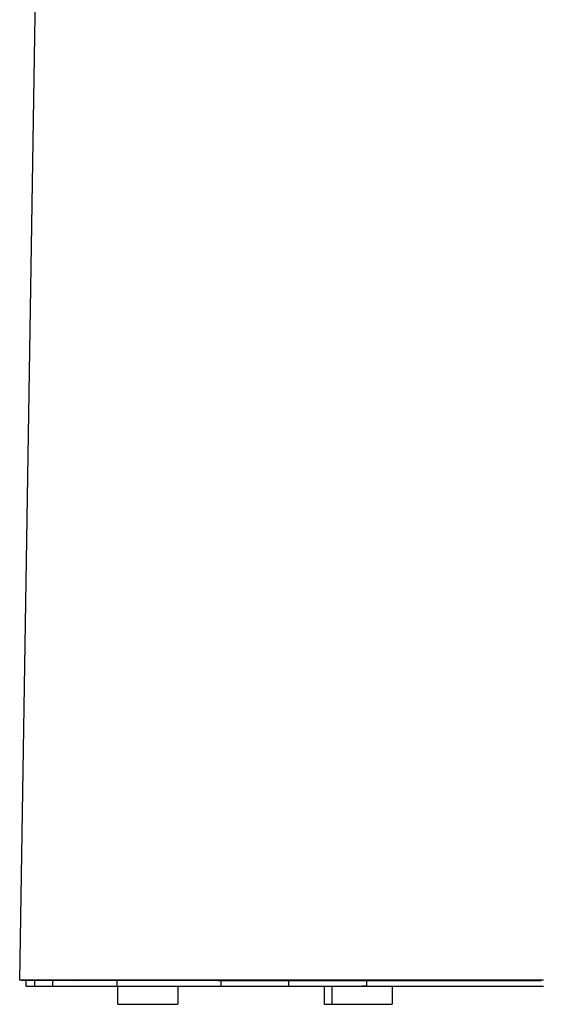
# Model space of a CAD drawing. Header units: millimetres. Extents: x 5000 to 6174, y 0 to 1267.
# Tile 4 of 6: x 5790 to 5964, y 611 to 939. Entities that reach past the tile are written whole.
import ezdxf

# ---------------------------------------------------------------- set-up
doc = ezdxf.new("R2010")
doc.units = ezdxf.units.MM
doc.layers.add('Make2D$Sichtbar$Kurven', color=18, linetype='Continuous', true_color=0x000000)

msp = doc.modelspace()

# ---------------------------------------------------------------- linework, layer by layer
at = {"layer": 'Make2D$Sichtbar$Kurven', "color": 18, "lineweight": -3, "true_color": 0x000000}
for points in [[(5789.73, 618.88), (5799.85, 1254.88)], [(5789.73, 618.88), (5789.73, 618.88)], [(5789.73, 618.88), (5789.73, 618.88)], [(5792.72, 618.88), (5789.73, 618.88)], [(5790.33, 618.87), (5789.88, 618.88), (5789.74, 618.88), (5789.73, 618.88), (5789.73, 618.88)], [(5793.31, 618.87), (5793.19, 618.87), (5792.89, 618.87), (5790.86, 618.87), (5790.78, 618.87), (5790.35, 618.87), (5790.33, 618.87), (5790.33, 618.87)], [(5790.33, 618.87), (5790.33, 618.87), (5790.33, 618.87), (5790.33, 618.87), (5790.33, 618.87), (5790.35, 618.87), (5790.42, 618.87), (5792.81, 618.87), (5792.89, 618.87), (5793.19, 618.87), (5793.24, 618.87), (5793.27, 618.87), (5793.31, 618.87), (5793.31, 618.87)], [(5791.73, 618.87), (5791.73, 616.88)], [(5791.73, 616.88), (5794.7, 616.88)], [(5792.73, 618.88), (5792.72, 618.88), (5792.72, 618.88)], [(5792.73, 618.88), (5792.73, 618.88)], [(5798.74, 618.88), (5798.74, 618.88), (5798.72, 618.88), (5792.73, 618.88), (5792.73, 618.88)], [(5792.73, 618.88), (5792.92, 618.88), (5792.97, 618.88), (5793.11, 618.87)], [(5792.88, 618.88), (5792.88, 618.88), (5792.75, 618.88)], [(5792.78, 618.88), (5792.78, 618.88)], [(5793.32, 618.86), (5792.88, 618.88)], [(5793.11, 618.87), (5793.31, 618.87)], [(5793.31, 618.88), (5793.31, 618.88), (5793.31, 618.88), (5793.32, 618.88), (5793.32, 618.88)], [(5793.31, 618.87), (5793.31, 618.87), (5793.31, 618.87), (5793.31, 618.87), (5793.32, 618.87), (5793.32, 618.87), (5793.32, 618.87), (5793.32, 618.87), (5793.32, 618.87), (5793.32, 618.87), (5793.32, 618.87), (5793.32, 618.87), (5793.32, 618.87), (5793.32, 618.87), (5793.32, 618.87), (5793.32, 618.87), (5793.32, 618.87), (5793.32, 618.87), (5793.32, 618.87), (5793.32, 618.87), (5793.32, 618.87), (5793.32, 618.87), (5793.32, 618.87), (5793.32, 618.87), (5793.32, 618.87), (5793.32, 618.87), (5793.32, 618.87), (5793.32, 618.87), (5793.32, 618.87), (5793.32, 618.87), (5793.32, 618.87), (5793.32, 618.87), (5793.32, 618.87), (5793.32, 618.87), (5793.32, 618.87), (5793.32, 618.87), (5793.32, 618.87), (5793.32, 618.87), (5793.32, 618.87), (5793.32, 618.87), (5793.32, 618.87), (5793.32, 618.87), (5793.32, 618.87), (5793.32, 618.87), (5793.32, 618.87), (5793.32, 618.87), (5793.32, 618.87), (5793.32, 618.87), (5793.32, 618.87), (5793.32, 618.87), (5793.32, 618.87), (5793.32, 618.87), (5793.32, 618.87), (5793.32, 618.87), (5793.32, 618.87), (5793.32, 618.87), (5793.32, 618.87), (5793.32, 618.87), (5793.32, 618.87), (5793.32, 618.87), (5793.32, 618.87), (5793.32, 618.87), (5793.32, 618.87), (5793.32, 618.87), (5793.32, 618.87), (5793.32, 618.87), (5793.32, 618.87), (5793.32, 618.87), (5793.32, 618.87), (5793.32, 618.87), (5793.32, 618.87), (5793.31, 618.87), (5793.31, 618.87), (5793.31, 618.87), (5793.31, 618.87), (5793.31, 618.87), (5793.31, 618.87), (5793.31, 618.87), (5793.31, 618.87), (5793.31, 618.87), (5793.31, 618.87), (5793.31, 618.87), (5793.31, 618.87), (5793.31, 618.87), (5793.31, 618.87), (5793.31, 618.87)], [(5793.32, 618.88), (5793.32, 618.88), (5793.32, 618.88), (5793.32, 618.88), (5793.32, 618.88), (5793.32, 618.88), (5793.32, 618.88), (5793.32, 618.88), (5793.32, 618.88), (5793.32, 618.88), (5793.32, 618.88), (5793.32, 618.88), (5793.32, 618.88), (5793.32, 618.88), (5793.32, 618.88), (5793.32, 618.88), (5793.32, 618.88), (5793.32, 618.88), (5793.32, 618.88), (5793.32, 618.88), (5793.32, 618.88), (5793.32, 618.88), (5793.32, 618.88), (5793.32, 618.88), (5793.32, 618.88), (5793.32, 618.88), (5793.32, 618.88), (5793.32, 618.88), (5793.32, 618.88), (5793.32, 618.88), (5793.32, 618.88), (5793.32, 618.88), (5793.32, 618.88), (5793.32, 618.88), (5793.32, 618.88), (5793.32, 618.88), (5793.32, 618.88), (5793.32, 618.88), (5793.32, 618.88), (5793.32, 618.88), (5793.32, 618.88), (5793.32, 618.88), (5793.32, 618.88), (5793.32, 618.88), (5793.32, 618.88), (5793.32, 618.88), (5793.32, 618.88), (5793.32, 618.88), (5793.32, 618.88), (5793.32, 618.88), (5793.32, 618.88), (5793.32, 618.88), (5793.32, 618.88), (5793.32, 618.88), (5793.32, 618.88), (5793.32, 618.88), (5793.32, 618.88), (5793.32, 618.88), (5793.32, 618.88), (5793.32, 618.88), (5793.32, 618.88), (5793.32, 618.88), (5793.32, 618.88), (5793.32, 618.88), (5793.32, 618.88), (5793.32, 618.88), (5793.32, 618.88), (5793.32, 618.88), (5793.32, 618.88), (5793.32, 618.88), (5793.32, 618.88), (5793.32, 618.88), (5793.32, 618.88), (5793.32, 618.88), (5793.32, 618.88), (5793.32, 618.88), (5793.32, 618.88), (5793.32, 618.88), (5793.32, 618.88), (5793.32, 618.88), (5793.32, 618.88), (5793.32, 618.88), (5793.32, 618.88)], [(5793.32, 618.88), (5793.32, 618.88), (5793.32, 618.88), (5793.35, 618.88), (5793.45, 618.88), (5793.54, 618.88), (5794.29, 618.88), (5794.63, 618.88), (5799, 618.87), (5799.21, 618.87), (5799.3, 618.87), (5799.32, 618.87), (5799.33, 618.87), (5799.33, 618.87), (5799.33, 618.87), (5799.33, 618.87), (5799.33, 618.87), (5799.33, 618.87), (5799.33, 618.87), (5799.33, 618.87)], [(5794.7, 618.88), (5794.7, 616.88)], [(5794.7, 616.88), (5800.69, 616.88)], [(5798.74, 618.88), (5798.74, 618.88)], [(5798.77, 618.88), (5798.77, 618.88), (5798.76, 618.88), (5798.75, 618.88), (5798.75, 618.88)], [(5820.35, 618.88), (5820.35, 618.88), (5820.35, 618.88), (5820.28, 618.88), (5820.28, 618.88), (5820.28, 618.88), (5820.26, 618.88), (5798.77, 618.88)], [(5799.33, 618.87), (5799.33, 618.87), (5799.33, 618.87), (5799.34, 618.87), (5799.34, 618.87), (5799.34, 618.87)], [(5799.34, 618.87), (5799.34, 618.87), (5799.34, 618.87), (5799.34, 618.87), (5799.34, 618.87), (5799.34, 618.87), (5799.34, 618.87), (5799.34, 618.87), (5799.34, 618.87), (5799.34, 618.87), (5799.34, 618.87), (5799.34, 618.87), (5799.34, 618.87), (5799.34, 618.87), (5799.34, 618.87), (5799.34, 618.87), (5799.34, 618.87), (5799.34, 618.87), (5799.34, 618.87), (5799.34, 618.87), (5799.34, 618.87), (5799.34, 618.87), (5799.34, 618.87), (5799.34, 618.87), (5799.34, 618.87), (5799.34, 618.87), (5799.34, 618.87), (5799.34, 618.87), (5799.34, 618.87), (5799.34, 618.87), (5799.34, 618.87), (5799.34, 618.87), (5799.34, 618.87), (5799.34, 618.87), (5799.34, 618.87), (5799.34, 618.87), (5799.34, 618.87), (5799.34, 618.87), (5799.34, 618.87), (5799.34, 618.87), (5799.34, 618.87), (5799.34, 618.87), (5799.34, 618.87), (5799.34, 618.87), (5799.34, 618.87), (5799.34, 618.87), (5799.34, 618.87), (5799.34, 618.87), (5799.34, 618.87), (5799.34, 618.87), (5799.34, 618.87), (5799.34, 618.87), (5799.34, 618.87), (5799.34, 618.87), (5799.34, 618.87), (5799.34, 618.87), (5799.34, 618.87), (5799.34, 618.87), (5799.34, 618.87), (5799.34, 618.87), (5799.34, 618.87), (5799.34, 618.87), (5799.34, 618.87), (5799.34, 618.87), (5799.34, 618.87), (5799.34, 618.87), (5799.34, 618.87), (5799.34, 618.87), (5799.34, 618.87), (5799.34, 618.87), (5799.34, 618.87), (5799.34, 618.87), (5799.34, 618.87), (5799.34, 618.87), (5799.34, 618.87), (5799.34, 618.87), (5799.34, 618.87), (5799.34, 618.87), (5799.34, 618.87), (5799.34, 618.87), (5799.34, 618.87), (5799.34, 618.87), (5799.34, 618.87), (5799.34, 618.87), (5799.34, 618.87), (5799.34, 618.87), (5799.34, 618.87), (5799.34, 618.87), (5799.34, 618.87), (5799.34, 618.87), (5799.34, 618.87), (5799.34, 618.87), (5799.34, 618.87), (5799.34, 618.87), (5799.34, 618.87), (5799.34, 618.87), (5799.34, 618.87), (5799.34, 618.87), (5799.34, 618.87), (5799.34, 618.87), (5799.34, 618.87), (5799.34, 618.87), (5799.34, 618.87), (5799.34, 618.87), (5799.34, 618.87), (5799.34, 618.87), (5799.34, 618.87), (5799.34, 618.87), (5799.34, 618.87), (5799.34, 618.87), (5799.34, 618.87), (5799.34, 618.87), (5799.34, 618.87), (5799.34, 618.87), (5799.34, 618.87), (5799.34, 618.87), (5799.34, 618.87), (5799.34, 618.87), (5799.34, 618.87), (5799.34, 618.87), (5799.34, 618.88), (5799.34, 618.88), (5799.34, 618.88), (5799.36, 618.88), (5799.4, 618.88), (5799.67, 618.88), (5799.93, 618.88), (5800.29, 618.87), (5817.05, 618.87), (5817.66, 618.87), (5820.21, 618.87), (5820.36, 618.87), (5820.67, 618.87), (5820.82, 618.87), (5820.83, 618.87)], [(5800.69, 618.87), (5800.69, 616.88)], [(5800.69, 616.88), (5822.1, 616.88)], [(5807.93, 618.88), (5807.92, 618.88)], [(5807.94, 618.88), (5807.94, 618.88), (5808.18, 618.87), (5808.47, 618.86)], [(5807.98, 618.88), (5807.97, 618.88)], [(5807.99, 618.88), (5807.98, 618.88)], [(5807.98, 618.88), (5807.98, 618.88)], [(5808.08, 618.87), (5807.98, 618.88)], [(5808.3, 618.86), (5808.08, 618.87)], [(5820.35, 618.88), (5820.36, 618.88)], [(5820.36, 618.88), (5820.36, 618.88)], [(5820.36, 618.88), (5820.36, 618.88)], [(5855.34, 618.88), (5855.33, 618.88), (5855.32, 618.88), (5820.36, 618.88), (5820.36, 618.88)], [(5820.37, 618.88), (5820.4, 618.87)], [(5820.42, 618.87), (5820.4, 618.87)], [(5820.42, 618.87), (5820.4, 618.87)], [(5820.42, 618.87), (5820.42, 618.87)], [(5820.43, 618.87), (5820.42, 618.87), (5820.42, 618.87)], [(5820.42, 618.87), (5820.6, 618.86)], [(5820.43, 618.87), (5820.45, 618.87)], [(5820.5, 618.87), (5820.45, 618.87)], [(5820.84, 618.87), (5820.84, 618.87), (5820.84, 618.87), (5820.84, 618.87), (5820.84, 618.87), (5820.84, 618.87), (5820.84, 618.87), (5820.84, 618.87), (5820.84, 618.87), (5820.84, 618.87), (5820.84, 618.87), (5820.84, 618.87), (5820.84, 618.87), (5820.84, 618.87), (5820.84, 618.87), (5820.84, 618.87), (5820.84, 618.87), (5820.84, 618.87), (5820.84, 618.87), (5820.84, 618.87), (5820.84, 618.87), (5820.84, 618.87), (5820.84, 618.87), (5820.84, 618.87), (5820.84, 618.87), (5820.84, 618.87), (5820.84, 618.87), (5820.84, 618.87), (5820.83, 618.87), (5820.83, 618.87), (5820.83, 618.87), (5820.83, 618.87), (5820.83, 618.87), (5820.83, 618.87), (5820.83, 618.87), (5820.83, 618.87), (5820.83, 618.87), (5820.83, 618.87), (5820.83, 618.87), (5820.83, 618.87), (5820.83, 618.87), (5820.83, 618.87), (5820.83, 618.87), (5820.83, 618.87)], [(5820.83, 618.87), (5820.86, 618.87)], [(5820.86, 618.87), (5820.86, 618.87), (5820.86, 618.87), (5820.86, 618.87), (5820.86, 618.87), (5820.86, 618.87), (5820.86, 618.87), (5820.86, 618.87), (5820.86, 618.87), (5820.86, 618.87), (5820.86, 618.87), (5820.86, 618.87), (5820.86, 618.87), (5820.86, 618.87), (5820.86, 618.87), (5820.86, 618.87), (5820.86, 618.87), (5820.86, 618.87), (5820.86, 618.87), (5820.86, 618.87), (5820.86, 618.87), (5820.86, 618.87), (5820.86, 618.87), (5820.86, 618.87), (5820.86, 618.87), (5820.86, 618.87), (5820.86, 618.87), (5820.86, 618.87), (5820.86, 618.87), (5820.86, 618.87), (5820.86, 618.87), (5820.86, 618.87), (5820.86, 618.87)], [(5820.86, 618.87), (5821.22, 618.87), (5822.02, 618.87), (5823.46, 618.87), (5854.43, 618.87), (5855, 618.87), (5855.39, 618.87), (5855.77, 618.87), (5855.82, 618.87), (5855.82, 618.87), (5855.82, 618.87), (5855.82, 618.87), (5855.82, 618.87), (5855.82, 618.87), (5855.82, 618.87), (5855.82, 618.87), (5855.82, 618.87), (5855.82, 618.87), (5855.82, 618.87), (5855.82, 618.87), (5855.82, 618.87), (5855.82, 618.87), (5855.82, 618.87), (5855.82, 618.87), (5855.82, 618.87), (5855.82, 618.87), (5855.82, 618.87), (5855.82, 618.87), (5855.82, 618.87), (5855.82, 618.87), (5855.82, 618.87), (5855.82, 618.87), (5855.82, 618.87), (5855.82, 618.87), (5855.82, 618.87), (5855.82, 618.87), (5855.82, 618.87), (5855.82, 618.87), (5855.82, 618.87), (5855.82, 618.87), (5855.82, 618.87), (5855.82, 618.87), (5855.82, 618.87), (5855.82, 618.87), (5855.82, 618.87), (5855.82, 618.87), (5855.82, 618.87), (5855.82, 618.87), (5855.82, 618.87), (5855.82, 618.87), (5855.82, 618.87), (5855.82, 618.87), (5855.82, 618.87), (5855.82, 618.87), (5855.82, 618.87), (5855.82, 618.87), (5855.82, 618.87), (5855.82, 618.87), (5855.82, 618.87), (5855.82, 618.87), (5855.82, 618.87), (5855.82, 618.87), (5855.82, 618.87), (5855.82, 618.87), (5855.82, 618.87), (5855.82, 618.87), (5855.82, 618.87), (5855.82, 618.87), (5855.82, 618.87), (5855.82, 618.87), (5855.82, 618.87), (5855.82, 618.87), (5855.82, 618.87), (5855.82, 618.87), (5855.82, 618.87), (5855.82, 618.87), (5855.82, 618.87), (5855.82, 618.87), (5855.82, 618.87), (5855.82, 618.87), (5855.82, 618.87)], [(5822.1, 618.87), (5822.1, 616.88)], [(5822.1, 616.88), (5856.9, 616.88)], [(5822.48, 610.88), (5822.48, 616.88)], [(5836.16, 618.87), (5836.17, 618.87), (5836.18, 618.87), (5836.18, 618.87), (5836.2, 618.86)], [(5836.19, 618.86), (5836.19, 618.86), (5836.17, 618.87)], [(5836.28, 618.86), (5836.26, 618.86)], [(5836.27, 618.86), (5836.28, 618.86)], [(5842.48, 616.88), (5842.48, 610.88)], [(5855.34, 618.88), (5855.34, 618.88)], [(5964.35, 618.88), (5904.63, 618.88), (5904.63, 618.88), (5904.63, 618.88), (5904.42, 618.88), (5904.42, 618.88), (5904.42, 618.88), (5904.4, 618.88), (5878.3, 618.88), (5878.3, 618.88), (5878.28, 618.88), (5878.21, 618.88), (5878.21, 618.88), (5878.2, 618.88), (5878.2, 618.88), (5878.17, 618.88), (5855.44, 618.88), (5855.44, 618.88), (5855.44, 618.88), (5855.43, 618.88), (5855.34, 618.88), (5855.34, 618.88)], [(5855.49, 618.88), (5855.43, 618.88)], [(5855.49, 618.88), (5855.5, 618.88)], [(5855.6, 618.87), (5855.51, 618.88), (5855.5, 618.88), (5855.5, 618.88)], [(5855.64, 618.87), (5855.55, 618.88), (5855.54, 618.88)], [(5855.81, 618.87), (5855.6, 618.87)], [(5855.64, 618.87), (5855.66, 618.87), (5855.71, 618.87), (5855.81, 618.87), (5855.81, 618.87)], [(5855.64, 618.87), (5855.82, 618.87)], [(5855.86, 618.86), (5855.81, 618.87)], [(5855.82, 618.87), (5855.86, 618.86)], [(5855.86, 618.86), (5855.86, 618.86), (5855.86, 618.86), (5855.86, 618.86), (5855.86, 618.86), (5855.86, 618.86), (5855.86, 618.86), (5855.86, 618.86), (5855.86, 618.86), (5855.86, 618.86), (5855.86, 618.86), (5855.86, 618.86), (5855.86, 618.86), (5855.86, 618.86), (5855.86, 618.86), (5855.86, 618.86), (5855.86, 618.86), (5855.86, 618.86), (5855.86, 618.86), (5855.86, 618.86), (5855.86, 618.86), (5855.86, 618.86), (5855.86, 618.86), (5855.86, 618.86), (5855.86, 618.86), (5855.86, 618.86), (5855.86, 618.86), (5855.86, 618.86), (5855.86, 618.86), (5855.86, 618.86), (5855.86, 618.86), (5855.86, 618.86)], [(5855.86, 618.86), (5856, 618.86), (5856.41, 618.86), (5878.6, 618.85), (5878.6, 618.85), (5878.6, 618.85), (5878.6, 618.85), (5878.6, 618.85), (5878.6, 618.85), (5878.6, 618.85), (5878.6, 618.85), (5878.6, 618.85), (5878.6, 618.85), (5878.6, 618.85), (5878.6, 618.85)], [(5856.9, 616.88), (5856.9, 618.86)], [(5856.9, 616.88), (5879.46, 616.88)], [(5878.27, 618.86), (5878.29, 618.86)], [(5878.29, 618.86), (5878.29, 618.86)], [(5878.3, 618.86), (5878.32, 618.85)], [(5878.33, 618.85), (5878.33, 618.85)], [(5878.33, 618.85), (5878.34, 618.85)], [(5878.57, 618.86), (5878.62, 618.86)], [(5878.59, 618.85), (5878.6, 618.85)], [(5878.6, 618.85), (5878.62, 618.85)], [(5878.62, 618.86), (5878.63, 618.85)], [(5878.62, 618.85), (5878.62, 618.85)], [(5878.63, 618.85), (5878.63, 618.85)], [(5878.63, 618.85), (5879.4, 618.85), (5879.86, 618.85), (5904.54, 618.84), (5904.71, 618.84), (5904.72, 618.84)], [(5879.46, 616.88), (5879.46, 618.85)], [(5879.46, 616.88), (5905.3, 616.88)], [(5891.34, 610.88), (5891.34, 616.88)], [(5893.87, 610.88), (5893.87, 616.88)], [(5905.3, 616.88), (5903.87, 616.88)], [(5904.64, 618.85), (5904.72, 618.84)], [(5904.72, 618.84), (5904.8, 618.85)], [(5904.79, 618.85), (5904.77, 618.85), (5904.77, 618.85)], [(5904.77, 618.85), (5904.8, 618.85)], [(5904.8, 618.85), (5904.8, 618.85), (5904.8, 618.85), (5904.8, 618.85), (5904.8, 618.85), (5904.8, 618.85), (5904.8, 618.85), (5904.8, 618.85), (5904.8, 618.85), (5904.8, 618.85), (5904.8, 618.85), (5904.8, 618.85), (5904.8, 618.85), (5904.8, 618.85), (5904.8, 618.85), (5904.8, 618.85), (5904.8, 618.85), (5904.79, 618.85), (5904.79, 618.85), (5904.79, 618.85), (5904.79, 618.85), (5904.79, 618.85), (5904.79, 618.85), (5904.79, 618.85), (5904.79, 618.85), (5904.79, 618.85), (5904.79, 618.85), (5904.79, 618.85), (5904.79, 618.85), (5904.79, 618.85), (5904.79, 618.85), (5904.79, 618.85), (5904.79, 618.85), (5904.79, 618.85), (5904.79, 618.85), (5904.79, 618.85), (5904.79, 618.85), (5904.79, 618.85), (5904.79, 618.85), (5904.79, 618.85), (5904.79, 618.85), (5904.79, 618.85), (5904.79, 618.85), (5904.79, 618.85), (5904.79, 618.85), (5904.79, 618.85), (5904.79, 618.85), (5904.79, 618.85), (5904.79, 618.85), (5904.79, 618.85), (5904.79, 618.85), (5904.79, 618.85), (5904.79, 618.85), (5904.79, 618.85), (5904.79, 618.85), (5904.79, 618.85), (5904.79, 618.85), (5904.79, 618.85), (5904.79, 618.85), (5904.79, 618.85), (5904.79, 618.85), (5904.79, 618.85), (5904.79, 618.85), (5904.79, 618.85), (5904.79, 618.85), (5904.79, 618.85), (5904.79, 618.85), (5904.79, 618.85), (5904.79, 618.85), (5904.79, 618.85), (5904.79, 618.85), (5904.79, 618.85), (5904.8, 618.85), (5905.45, 618.85), (5906.03, 618.85), (5906.42, 618.85), (5906.88, 618.85), (5960.88, 618.84), (5960.99, 618.84), (5963.59, 618.84), (5963.6, 618.84), (5963.61, 618.84), (5963.61, 618.84), (5963.61, 618.84), (5963.61, 618.84), (5963.61, 618.84), (5963.61, 618.84), (5963.61, 618.84)], [(5905.3, 618.85), (5905.3, 616.88)], [(5905.3, 616.88), (5964.35, 616.88)], [(5913.87, 616.88), (5913.87, 610.88)], [(5933.61, 618.84), (5933.6, 618.84)], [(5933.6, 618.84), (5933.6, 618.84)], [(5963.61, 618.85), (5963.61, 618.85), (5963.61, 618.85), (5963.61, 618.85), (5963.61, 618.85), (5963.61, 618.85), (5963.61, 618.85), (5963.61, 618.85), (5963.61, 618.85), (5963.61, 618.85), (5963.61, 618.85), (5963.61, 618.85), (5963.61, 618.85), (5963.61, 618.85), (5963.61, 618.85), (5963.61, 618.85), (5963.61, 618.85), (5963.61, 618.85), (5963.61, 618.85), (5963.61, 618.85), (5963.61, 618.85), (5963.61, 618.85), (5963.61, 618.85), (5963.61, 618.85), (5963.61, 618.85), (5963.61, 618.85), (5963.61, 618.85), (5963.61, 618.85), (5963.61, 618.85), (5963.61, 618.85), (5963.61, 618.85), (5963.61, 618.85), (5963.6, 618.85), (5963.6, 618.85), (5963.59, 618.85), (5963.59, 618.85), (5963.59, 618.85), (5963.59, 618.85), (5963.59, 618.85), (5963.59, 618.85), (5963.59, 618.85), (5963.59, 618.85), (5963.59, 618.85), (5963.59, 618.85), (5963.59, 618.85), (5963.59, 618.85), (5963.59, 618.85), (5963.59, 618.85), (5963.59, 618.85), (5963.59, 618.85), (5963.59, 618.85), (5963.59, 618.85), (5963.59, 618.85), (5963.59, 618.85), (5963.59, 618.85), (5963.59, 618.85), (5963.59, 618.85), (5963.59, 618.85), (5963.59, 618.85), (5963.59, 618.85), (5963.59, 618.85), (5963.59, 618.85), (5963.59, 618.85), (5963.59, 618.85), (5963.59, 618.85), (5963.59, 618.85), (5963.59, 618.85), (5963.59, 618.85), (5963.59, 618.85), (5963.59, 618.85), (5963.59, 618.85), (5963.59, 618.85), (5963.59, 618.85), (5963.59, 618.85), (5963.59, 618.85), (5963.59, 618.85), (5963.59, 618.85), (5963.59, 618.85), (5963.59, 618.85), (5963.59, 618.85), (5963.59, 618.85), (5963.59, 618.85), (5963.59, 618.85), (5963.59, 618.85), (5963.59, 618.85), (5963.59, 618.85), (5963.59, 618.85), (5963.59, 618.85), (5963.59, 618.85), (5963.59, 618.85), (5963.59, 618.85), (5963.59, 618.85), (5963.59, 618.85), (5963.59, 618.85), (5963.59, 618.85), (5963.59, 618.85), (5963.59, 618.85), (5963.59, 618.85), (5963.59, 618.85), (5963.59, 618.85), (5963.59, 618.85), (5963.59, 618.85), (5963.59, 618.85), (5963.59, 618.85), (5963.59, 618.85), (5963.59, 618.85), (5963.59, 618.85), (5963.59, 618.85), (5963.59, 618.85), (5963.59, 618.85), (5963.59, 618.85), (5963.59, 618.85), (5963.59, 618.85), (5963.59, 618.85), (5963.59, 618.85), (5963.59, 618.85), (5963.59, 618.85), (5963.59, 618.85), (5963.59, 618.85), (5963.59, 618.85), (5963.59, 618.85), (5963.59, 618.85), (5963.6, 618.85), (5963.6, 618.85)], [(5963.62, 618.85), (5963.61, 618.84)], [(5822.48, 610.88), (5822.48, 610.88), (5822.48, 610.88), (5822.48, 610.88), (5822.49, 610.88), (5822.52, 610.88), (5822.65, 610.88), (5823.18, 610.88), (5825.41, 610.88), (5832.48, 610.88)], [(5832.48, 610.88), (5842.48, 610.88)], [(5891.34, 610.88), (5891.34, 610.88), (5891.34, 610.88), (5891.34, 610.88), (5891.34, 610.88), (5891.35, 610.88), (5891.37, 610.88), (5891.48, 610.88), (5891.94, 610.88), (5893.87, 610.88)], [(5893.87, 610.88), (5893.87, 610.88), (5893.87, 610.88), (5893.87, 610.88), (5893.88, 610.88), (5893.91, 610.88), (5894.04, 610.88), (5894.57, 610.88), (5896.8, 610.88), (5903.87, 610.88)], [(5903.87, 610.88), (5913.87, 610.88)]]:
    msp.add_lwpolyline(points, dxfattribs=at)

doc.saveas('drawing.dxf')
